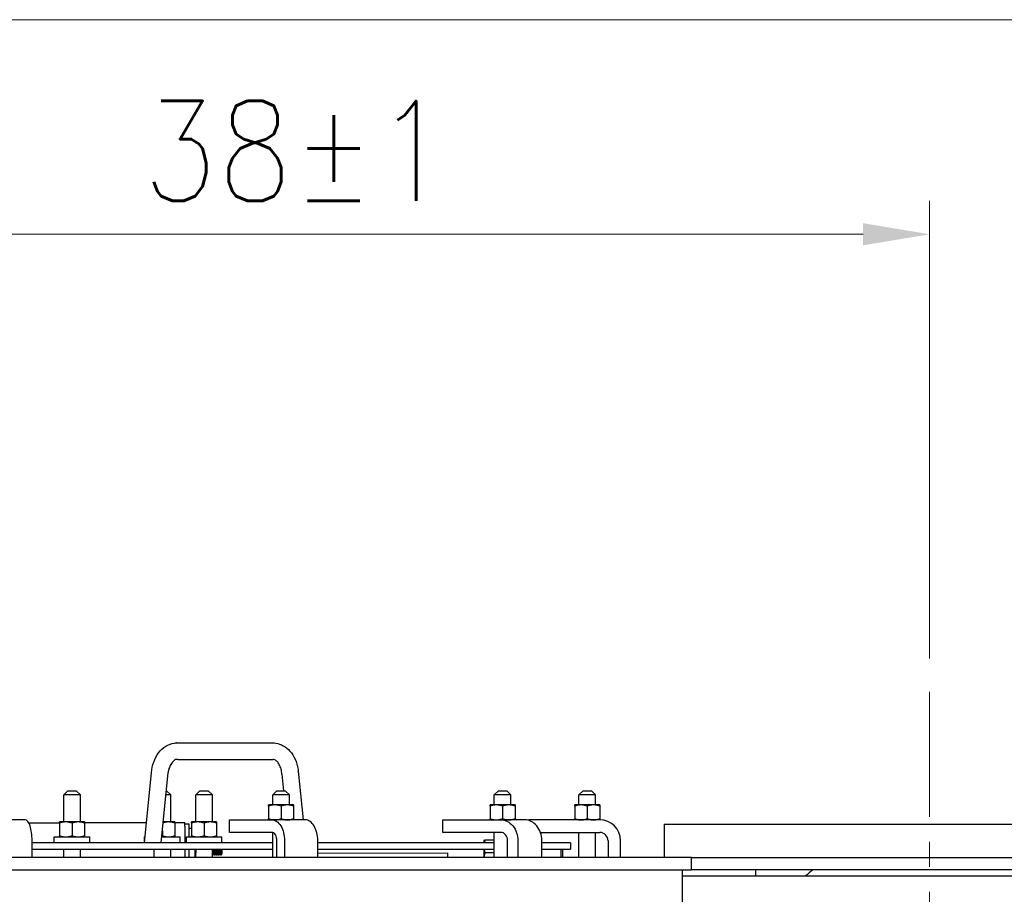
# Model space of a CAD drawing. Extents: x 1 to 669, y 0 to 417.
# Tile 255 of 256: x 345 to 375, y 260 to 286. Entities that reach past the tile are written whole.
import ezdxf

# ---------------------------------------------------------------- set-up
doc = ezdxf.new("R2010")
doc.units = 0
doc.header["$LTSCALE"] = 12
doc.header["$MEASUREMENT"] = 0
doc.linetypes.add('CSS', pattern=[0.5, 0.3125, -0.0625, 0.0625, -0.0625])
doc.layers.get('0').update_dxf_attribs({"linetype": 'CONTINUOUS'})
doc.layers.add('CSS', color=4, linetype='CSS', lineweight=13)
doc.layers.add('D', color=2, linetype='CONTINUOUS')
doc.layers.add('X', color=1, linetype='CONTINUOUS')
doc.styles.get("Standard").update_dxf_attribs({"font": 'SIMPLEX.SHX', "width": 0.875})
doc.dimstyles.new('STANDARD$0', dxfattribs={"dimscale": 32, "dimtxt": 0.09375, "dimasz": 0.0625, "dimexe": 0.03125, "dimexo": 0.03125, "dimgap": 0.03125, "dimtad": 1, "dimtih": 1, "dimtoh": 1, "dimdec": 4, "dimzin": 12, "dimdsep": 46, "dimlunit": 5, "dimtxsty": 'Standard', "dimcen": -0.03125, "dimclrd": 256, "dimclre": 256, "dimclrt": 256, "dimadec": 0, "dimazin": 0, "dimtfac": 0.875, "dimtdec": 4, "dimtofl": 0, "dimtmove": 0, "dimatfit": 3, "dimfxl": 1, "dimtolj": 1, "dimtzin": 12, "dimlwd": 13, "dimlwe": 13, "dimarcsym": 0})

# ---------------------------------------------------------------- blocks, each defined once
blk = doc.blocks.new('*D61')
at = {"layer": 'D', "lineweight": 13, "transparency": 16777216}
for p, q in [((381.374, 261.963), (414.958, 261.963)), ((413.958, 259.963), (413.958, 237.697)), ((413.958, 166.588), (413.958, 229.572)), ((374.331, 164.588), (414.958, 164.588))]:
    blk.add_line(p, q, dxfattribs=at)
at = {"layer": 'D', "transparency": 16777216}
for points in [[(413.625, 259.963), (414.292, 259.963), (413.958, 261.963)], [(413.625, 166.588), (414.292, 166.588), (413.958, 164.588)]]:
    blk.add_solid(points, dxfattribs=at)
at = {"layer": 'D', "transparency": 16777216, "insert": (413.958, 233.634), "char_height": 3, "attachment_point": 5}
blk.add_mtext('\\A1;97{\\H0.875x;\\S1/2;}{}{\\C2;%%p1}', dxfattribs=at)
blk = doc.blocks.new('*D62')
at = {"layer": 'D', "lineweight": 13, "transparency": 16777216}
for p, q in [((327.321, 286.096), (429.405, 286.096)), ((428.405, 284.096), (428.405, 230.339)), ((428.405, 166.588), (428.405, 222.214)), ((374.331, 164.588), (429.405, 164.588))]:
    blk.add_line(p, q, dxfattribs=at)
at = {"layer": 'D', "transparency": 16777216}
for points in [[(428.072, 284.096), (428.738, 284.096), (428.405, 286.096)], [(428.072, 166.588), (428.738, 166.588), (428.405, 164.588)]]:
    blk.add_solid(points, dxfattribs=at)
at = {"layer": 'D', "transparency": 16777216, "insert": (428.405, 226.276), "char_height": 3, "attachment_point": 5}
blk.add_mtext('\\A1;121{\\H0.875x;\\S1/2;}{}{\\C2;%%p1}', dxfattribs=at)
blk = doc.blocks.new('*D68')
at = {"layer": 'D', "lineweight": 13, "transparency": 16777216}
for p, q in [((334.346, 280.342), (334.346, 280.658)), ((372.374, 266.932), (372.374, 280.658)), ((370.374, 279.658), (336.346, 279.658))]:
    blk.add_line(p, q, dxfattribs=at)
at = {"layer": 'D', "transparency": 16777216}
for points in [[(336.346, 279.992), (336.346, 279.325), (334.346, 279.658)], [(370.374, 279.992), (370.374, 279.325), (372.374, 279.658)]]:
    blk.add_solid(points, dxfattribs=at)
at = {"layer": 'D', "transparency": 16777216, "insert": (353.36, 282.158), "char_height": 3, "attachment_point": 5}
blk.add_mtext('\\A1;38{}{\\C2;%%p1}', dxfattribs=at)

msp = doc.modelspace()

# ---------------------------------------------------------------- linework, layer by layer
for p, q in [((349.76509, 264.39832), (352.6246, 264.39832)), ((349.81429, 263.90319), (352.66946, 263.90319)), ((348.80539, 261.40076), (349.01452, 263.50514)), ((349.30539, 261.40076), (349.51452, 263.50514)), ((352.93214, 263.45641), (352.98114, 262.96326)), ((353.42245, 263.55386), (353.5681, 262.08826)), ((346.50451, 262.96326), (346.37951, 262.83826)), ((346.62951, 262.83826), (346.37951, 262.83826)), ((346.37951, 262.02576), (346.37951, 262.83826)), ((346.50451, 262.96326), (346.62951, 262.96326)), ((346.62951, 262.96326), (346.75451, 262.96326)), ((346.87951, 262.83826), (346.62951, 262.83826)), ((346.75451, 262.96326), (346.87951, 262.83826)), ((346.87951, 262.02576), (346.87951, 262.83826)), ((349.59145, 262.83826), (349.44825, 262.83826)), ((349.46067, 262.96326), (349.46645, 262.96326)), ((349.46645, 262.96326), (349.59145, 262.83826)), ((349.59145, 262.02576), (349.59145, 262.83826)), ((350.46785, 262.96326), (350.34285, 262.83826)), ((350.59285, 262.83826), (350.34285, 262.83826)), ((350.34285, 262.02576), (350.34285, 262.83826)), ((350.46785, 262.96326), (350.59285, 262.96326)), ((350.59285, 262.96326), (350.71785, 262.96326)), ((350.84285, 262.83826), (350.59285, 262.83826)), ((350.71785, 262.96326), (350.84285, 262.83826)), ((350.84285, 262.02576), (350.84285, 262.83826)), ((352.78064, 262.96326), (352.65564, 262.83826)), ((352.90564, 262.83826), (352.65564, 262.83826)), ((352.65564, 262.53626), (352.65564, 262.83826)), ((352.78064, 262.96326), (352.90564, 262.96326)), ((352.90564, 262.96326), (353.03064, 262.96326)), ((353.15564, 262.83826), (352.90564, 262.83826)), ((353.03064, 262.96326), (353.15564, 262.83826)), ((353.15564, 262.53626), (353.15564, 262.83826)), ((359.42853, 262.96326), (359.30353, 262.83826)), ((359.55353, 262.83826), (359.30353, 262.83826)), ((359.30353, 262.53626), (359.30353, 262.83826)), ((359.42853, 262.96326), (359.55353, 262.96326)), ((359.55353, 262.96326), (359.67853, 262.96326)), ((359.80353, 262.83826), (359.55353, 262.83826)), ((359.67853, 262.96326), (359.80353, 262.83826)), ((359.80353, 262.53626), (359.80353, 262.83826)), ((361.97091, 262.96326), (361.84591, 262.83826)), ((362.09591, 262.83826), (361.84591, 262.83826)), ((361.84591, 262.53626), (361.84591, 262.83826)), ((361.97091, 262.96326), (362.09591, 262.96326)), ((362.09591, 262.96326), (362.22091, 262.96326)), ((362.34591, 262.83826), (362.09591, 262.83826)), ((362.22091, 262.96326), (362.34591, 262.83826)), ((362.34591, 262.53626), (362.34591, 262.83826)), ((352.71814, 262.53626), (352.53064, 262.53626)), ((352.53064, 262.50276), (352.53064, 262.12175)), ((353.09314, 262.53626), (352.71814, 262.53626)), ((352.90564, 262.50276), (352.90564, 262.12175)), ((353.28064, 262.53626), (353.09314, 262.53626)), ((353.28064, 262.50276), (353.28064, 262.12175)), ((359.36603, 262.53626), (359.17853, 262.53626)), ((359.17853, 262.50276), (359.17853, 262.12175)), ((359.74103, 262.53626), (359.36603, 262.53626)), ((359.55353, 262.50276), (359.55353, 262.12175)), ((359.92853, 262.53626), (359.74103, 262.53626)), ((359.92853, 262.50276), (359.92853, 262.12175)), ((361.90841, 262.53626), (361.72091, 262.53626)), ((361.72091, 262.50276), (361.72091, 262.12175)), ((362.28341, 262.53626), (361.90841, 262.53626)), ((362.09591, 262.50276), (362.09591, 262.12175)), ((362.47091, 262.53626), (362.28341, 262.53626)), ((362.47091, 262.50276), (362.47091, 262.12175)), ((345.22779, 262.08826), (344.0459, 262.08826)), ((346.44201, 262.02576), (346.25451, 262.02576)), ((346.25451, 261.99226), (346.25451, 261.61125)), ((346.81701, 262.02576), (346.44201, 262.02576)), ((346.62951, 261.99226), (346.62951, 261.61125)), ((347.00451, 262.02576), (346.81701, 262.02576)), ((347.00451, 261.99226), (347.00451, 261.61125)), ((349.52895, 262.02576), (349.3675, 262.02576)), ((349.71645, 262.02576), (349.52895, 262.02576)), ((349.71645, 261.99226), (349.71645, 261.61125)), ((350.40535, 262.02576), (350.21785, 262.02576)), ((350.21785, 261.99226), (350.21785, 261.61125)), ((350.78035, 262.02576), (350.40535, 262.02576)), ((350.59285, 261.99226), (350.59285, 261.61125)), ((350.96785, 262.02576), (350.78035, 262.02576)), ((350.96785, 261.99226), (350.96785, 261.61125)), ((351.35331, 262.08826), (352.63217, 262.08826)), ((351.35331, 261.71326), (351.35331, 262.08826)), ((353.63046, 262.08826), (352.63217, 262.08826)), ((357.76152, 262.08826), (359.50222, 262.08826)), ((357.76152, 261.71326), (357.76152, 262.08826)), ((360.21919, 262.08826), (359.50222, 262.08826)), ((362.47091, 262.08826), (360.34591, 262.08826)), ((360.34591, 262.08826), (360.34591, 262.06881)), ((364.40841, 261.96326), (380.40841, 261.96326)), ((364.40841, 261.96326), (364.40841, 260.96326)), ((349.34145, 261.76362), (349.34145, 261.61125)), ((352.63217, 261.71326), (351.35331, 261.71326)), ((352.65564, 260.96326), (352.65564, 261.7102)), ((359.50222, 261.71326), (357.76152, 261.71326)), ((359.30353, 260.96326), (359.30353, 261.71326)), ((360.68842, 261.71326), (362.47091, 261.71326)), ((361.84591, 260.96326), (361.84591, 261.71326)), ((362.34591, 260.96326), (362.34591, 261.71326)), ((345.43127, 260.96326), (345.43127, 261.46326)), ((352.65564, 261.40076), (345.43127, 261.40076)), ((346.09801, 261.57776), (347.16101, 261.57776)), ((346.09801, 261.40076), (346.09801, 261.57776)), ((347.16101, 261.40076), (347.16101, 261.57776)), ((348.80995, 261.57776), (348.82298, 261.57776)), ((348.80995, 261.44665), (348.80995, 261.57776)), ((349.32298, 261.57776), (349.87295, 261.57776)), ((349.87295, 261.40076), (349.87295, 261.57776)), ((350.06135, 261.57776), (351.12435, 261.57776)), ((350.06135, 261.40076), (350.06135, 261.57776)), ((351.12435, 261.40076), (351.12435, 261.57776)), ((352.78262, 260.96326), (352.78262, 261.46326)), ((353.0083, 261.46326), (353.0083, 260.96326)), ((354.0066, 260.96326), (354.0066, 261.46326)), ((359.30353, 261.40076), (354.0066, 261.40076)), ((358.99146, 261.47413), (358.99152, 261.40076)), ((358.99146, 261.47413), (358.99152, 261.40076)), ((359.30353, 261.47457), (359.02495, 261.47434)), ((359.30353, 261.47457), (359.02495, 261.47434)), ((359.70701, 260.96326), (359.70701, 261.46326)), ((360.01419, 261.46326), (360.01419, 260.96326)), ((360.73116, 260.96326), (360.73116, 261.46326)), ((361.59591, 261.40076), (360.73116, 261.40076)), ((361.59591, 261.40076), (361.59591, 261.21326)), ((362.72091, 261.46326), (362.72091, 260.96326)), ((363.09591, 260.96326), (363.09591, 261.46326)), ((345.43127, 261.21326), (352.65564, 261.21326)), ((346.37951, 260.96326), (346.37951, 261.21326)), ((346.87951, 260.96326), (346.87951, 261.21326)), ((349.09145, 260.96326), (349.09145, 261.21326)), ((349.59145, 260.96326), (349.59145, 261.21326)), ((350.34276, 261.21326), (350.34285, 261.10164)), ((350.34285, 260.96326), (350.34285, 261.21326)), ((350.84285, 260.96326), (350.84285, 261.21326)), ((350.84285, 261.10185), (350.84291, 261.02984)), ((350.84285, 261.02993), (350.84291, 261.02984)), ((354.0066, 261.21326), (359.30353, 261.21326)), ((357.91059, 261.08363), (354.0066, 261.08037)), ((357.91069, 260.96326), (357.91059, 261.08363)), ((358.99168, 261.21326), (358.99188, 260.96326)), ((358.99168, 261.21326), (358.99188, 260.96326)), ((359.30353, 261.09975), (359.02526, 261.09952)), ((359.30353, 261.09975), (359.02526, 261.09952)), ((360.73116, 261.21326), (361.59591, 261.21326)), ((361.31, 261.10128), (361.30991, 261.21326)), ((361.31, 261.10128), (361.30991, 261.21326)), ((361.31012, 260.96326), (361.31, 261.10128)), ((361.31012, 260.96326), (361.31, 261.10128)), ((361.35568, 261.21326), (361.35577, 261.10127)), ((361.35568, 261.21326), (361.35577, 261.10127)), ((361.35577, 261.10127), (361.35589, 260.96326)), ((361.35577, 261.10127), (361.35589, 260.96326)), ((365.23052, 260.96326), (301.34591, 260.96326)), ((365.23052, 260.96326), (382.72091, 260.96326)), ((365.23052, 260.58826), (365.23052, 260.96326)), ((301.34591, 260.58826), (365.23052, 260.58826)), ((364.95841, 251.4258), (364.95841, 260.58826)), ((382.72091, 260.40076), (364.95841, 260.40076)), ((382.72091, 260.58826), (365.23052, 260.58826)), ((367.15841, 260.40076), (367.15841, 260.58826))]:
    msp.add_line(p, q)
for centre, radius, start, end in [((362.47091, 261.46326), 0.625, 0, 90), ((362.47091, 261.46326), 0.25, 0, 90), ((372.38203, 256.36032), 5.5, 129.761221, 132.724404)]:
    msp.add_arc(centre, radius, start, end)
for centre, major_axis, ratio, start_param, end_param in [((349.78969, 264.15076), (-0.04874, 0.2452), 0.70022527, -0.13828485, -0.10326615), ((349.78969, 264.15076), (0.04874, -0.2452), 0.70022527, -0.20852437, -0.13828485), ((353.17729, 263.50514), (-0.24501, -0.04968), 0.19490504, -0.02571614, -0.01974916), ((353.17729, 263.50514), (0.24501, 0.04968), 0.19490504, -0.01974916, -0.01600006), ((345.22779, 261.46326), (0, 0.625), 0.32556815, -1.57079633, 0), ((353.63046, 261.46326), (0, 0.625), 0.60181502, -1.57079633, 0), ((360.21919, 261.46326), (0, 0.625), 0.81915204, -1.57079633, 0), ((352.63217, 261.46326), (0, 0.25), 0.60181502, -1.57079633, 0), ((359.50222, 261.46326), (0, 0.25), 0.81915204, -1.57079633, 0)]:
    msp.add_ellipse(centre, major_axis=major_axis, ratio=ratio, start_param=start_param, end_param=end_param)
at = {"extrusion": (0, 0, -1)}
for centre, ratio in [((352.63217, 261.46326), 0.60181502), ((359.50222, 261.46326), 0.81915204)]:
    msp.add_ellipse(centre, major_axis=(0, 0.625), ratio=ratio, start_param=0, end_param=1.57079633, dxfattribs=at)
for points, knots in [([(349.01452, 263.50514), (349.02329, 263.61445), (349.0463, 263.72327), (349.11823, 263.92396), (349.16826, 264.01837), (349.29069, 264.17975), (349.36495, 264.24899), (349.52568, 264.34787), (349.61381, 264.38047), (349.72173, 264.3955), (349.74031, 264.39726), (349.75891, 264.39817)], [0, 0, 0, 0, 0.32967676, 0.32967676, 0.6615162, 0.6615162, 0.99330168, 0.99330168, 1.30864488, 1.30864488, 1.37373518, 1.37373518, 1.37373518, 1.37373518]), ([(352.62135, 264.39817), (352.6316, 264.39868), (352.64186, 264.39893), (352.68296, 264.39893), (352.71386, 264.39664), (352.82381, 264.38027), (352.90198, 264.35268), (353.0451, 264.27145), (353.11157, 264.21651), (353.23112, 264.08197), (353.28404, 263.99889), (353.36836, 263.8135), (353.39934, 263.70786), (353.4185, 263.58475), (353.42061, 263.56942), (353.42243, 263.55405)], [0, 0, 0, 0, 0.03586469, 0.03586469, 0.14364348, 0.14364348, 0.42391221, 0.42391221, 0.70950971, 0.70950971, 1.0207974, 1.0207974, 1.35075024, 1.35075024, 1.39741351, 1.39741351, 1.39741351, 1.39741351]), ([(349.80182, 263.9038), (349.78187, 263.90575), (349.76279, 263.9035), (349.72044, 263.88699), (349.69814, 263.87402), (349.64732, 263.82946), (349.618, 263.79393), (349.57227, 263.71361), (349.5539, 263.67075), (349.52859, 263.58698), (349.51991, 263.54647), (349.51452, 263.50514)], [0, 0, 0, 0, 0.190178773, 0.190178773, 0.349455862, 0.349455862, 0.537876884, 0.537876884, 0.693052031, 0.693052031, 0.819877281, 0.819877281, 0.819877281, 0.819877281]), ([(352.93211, 263.4567), (352.92844, 263.50996), (352.91932, 263.56293), (352.89213, 263.65973), (352.87371, 263.70486), (352.83218, 263.78039), (352.80868, 263.81203), (352.7626, 263.85956), (352.73968, 263.87612), (352.69886, 263.8973), (352.6809, 263.90218), (352.66426, 263.9038)], [0, 0, 0, 0, 0.160805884, 0.160805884, 0.321053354, 0.321053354, 0.477551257, 0.477551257, 0.632594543, 0.632594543, 0.791232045, 0.791232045, 0.791232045, 0.791232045])]:
    msp.add_open_spline(points, degree=3, knots=knots)
for points, weights in [([(352.53064, 262.50276), (352.53064, 262.53626), (352.53064, 262.53626)], [1, 1.0379548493, 1]), ([(352.71814, 262.53626), (352.63112, 262.53626), (352.53064, 262.50276)], [1, 1.0379548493, 1]), ([(352.90564, 262.50276), (352.80516, 262.53626), (352.71814, 262.53626)], [1, 1.0379548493, 1]), ([(353.09314, 262.53626), (353.00612, 262.53626), (352.90564, 262.50276)], [1, 1.0379548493, 1]), ([(353.28064, 262.50276), (353.18016, 262.53626), (353.09314, 262.53626)], [1, 1.0379548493, 1]), ([(353.28064, 262.53626), (353.28064, 262.53626), (353.28064, 262.50276)], [1, 1.0379548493, 1]), ([(359.17853, 262.50276), (359.17853, 262.53626), (359.17853, 262.53626)], [1, 1.0379548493, 1]), ([(359.36603, 262.53626), (359.27901, 262.53626), (359.17853, 262.50276)], [1, 1.0379548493, 1]), ([(359.55353, 262.50276), (359.45304, 262.53626), (359.36603, 262.53626)], [1, 1.0379548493, 1]), ([(359.74103, 262.53626), (359.65401, 262.53626), (359.55353, 262.50276)], [1, 1.0379548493, 1]), ([(359.92853, 262.50276), (359.82804, 262.53626), (359.74103, 262.53626)], [1, 1.0379548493, 1]), ([(359.92853, 262.53626), (359.92853, 262.53626), (359.92853, 262.50276)], [1, 1.0379548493, 1]), ([(361.72091, 262.50276), (361.72091, 262.53626), (361.72091, 262.53626)], [1, 1.0379548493, 1]), ([(361.90841, 262.53626), (361.82139, 262.53626), (361.72091, 262.50276)], [1, 1.0379548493, 1]), ([(362.09591, 262.50276), (361.99543, 262.53626), (361.90841, 262.53626)], [1, 1.0379548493, 1]), ([(362.28341, 262.53626), (362.19639, 262.53626), (362.09591, 262.50276)], [1, 1.0379548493, 1]), ([(362.47091, 262.50276), (362.37043, 262.53626), (362.28341, 262.53626)], [1, 1.0379548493, 1]), ([(362.47091, 262.53626), (362.47091, 262.53626), (362.47091, 262.50276)], [1, 1.0379548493, 1]), ([(346.25451, 261.99226), (346.25451, 262.02576), (346.25451, 262.02576)], [1, 1.0379548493, 1]), ([(346.44201, 262.02576), (346.35499, 262.02576), (346.25451, 261.99226)], [1, 1.0379548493, 1]), ([(346.62951, 261.99226), (346.52903, 262.02576), (346.44201, 262.02576)], [1, 1.0379548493, 1]), ([(346.81701, 262.02576), (346.72999, 262.02576), (346.62951, 261.99226)], [1, 1.0379548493, 1]), ([(347.00451, 261.99226), (346.90403, 262.02576), (346.81701, 262.02576)], [1, 1.0379548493, 1]), ([(347.00451, 262.02576), (347.00451, 262.02576), (347.00451, 261.99226)], [1, 1.0379548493, 1]), ([(349.52895, 262.02576), (349.45159, 262.02576), (349.36491, 261.99971)], [1, 1.03360249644, 1.007706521]), ([(349.71645, 261.99226), (349.61597, 262.02576), (349.52895, 262.02576)], [1, 1.0379548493, 1]), ([(349.71645, 262.02576), (349.71645, 262.02576), (349.71645, 261.99226)], [1, 1.0379548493, 1]), ([(350.21785, 261.99226), (350.21785, 262.02576), (350.21785, 262.02576)], [1, 1.0379548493, 1]), ([(350.40535, 262.02576), (350.31833, 262.02576), (350.21785, 261.99226)], [1, 1.0379548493, 1]), ([(350.59285, 261.99226), (350.49237, 262.02576), (350.40535, 262.02576)], [1, 1.0379548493, 1]), ([(350.78035, 262.02576), (350.69333, 262.02576), (350.59285, 261.99226)], [1, 1.0379548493, 1]), ([(350.96785, 261.99226), (350.86737, 262.02576), (350.78035, 262.02576)], [1, 1.0379548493, 1]), ([(350.96785, 262.02576), (350.96785, 262.02576), (350.96785, 261.99226)], [1, 1.0379548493, 1]), ([(352.53064, 262.08826), (352.53064, 262.08826), (352.53064, 262.12175)], [1, 1.0379548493, 1]), ([(352.53064, 262.12175), (352.63112, 262.08826), (352.71814, 262.08826)], [1, 1.0379548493, 1]), ([(352.71814, 262.08826), (352.80516, 262.08826), (352.90564, 262.12175)], [1, 1.0379548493, 1]), ([(352.90564, 262.12175), (353.00612, 262.08826), (353.09314, 262.08826)], [1, 1.0379548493, 1]), ([(353.09314, 262.08826), (353.18016, 262.08826), (353.28064, 262.12175)], [1, 1.0379548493, 1]), ([(353.28064, 262.12175), (353.28064, 262.08826), (353.28064, 262.08826)], [1, 1.0379548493, 1]), ([(359.17853, 262.08826), (359.17853, 262.08826), (359.17853, 262.12175)], [1, 1.0379548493, 1]), ([(359.17853, 262.12175), (359.27901, 262.08826), (359.36603, 262.08826)], [1, 1.0379548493, 1]), ([(359.36603, 262.08826), (359.45304, 262.08826), (359.55353, 262.12175)], [1, 1.0379548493, 1]), ([(359.55353, 262.12175), (359.65401, 262.08826), (359.74103, 262.08826)], [1, 1.0379548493, 1]), ([(359.74103, 262.08826), (359.82804, 262.08826), (359.92853, 262.12175)], [1, 1.0379548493, 1]), ([(359.92853, 262.12175), (359.92853, 262.08826), (359.92853, 262.08826)], [1, 1.0379548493, 1]), ([(361.72091, 262.08826), (361.72091, 262.08826), (361.72091, 262.12175)], [1, 1.0379548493, 1]), ([(361.72091, 262.12175), (361.82139, 262.08826), (361.90841, 262.08826)], [1, 1.0379548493, 1]), ([(361.90841, 262.08826), (361.99543, 262.08826), (362.09591, 262.12175)], [1, 1.0379548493, 1]), ([(362.09591, 262.12175), (362.19639, 262.08826), (362.28341, 262.08826)], [1, 1.0379548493, 1]), ([(362.28341, 262.08826), (362.37043, 262.08826), (362.47091, 262.12175)], [1, 1.0379548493, 1]), ([(362.47091, 262.12175), (362.47091, 262.08826), (362.47091, 262.08826)], [1, 1.0379548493, 1]), ([(346.25451, 261.57776), (346.25451, 261.57776), (346.25451, 261.61125)], [1, 1.0379548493, 1]), ([(346.25451, 261.61125), (346.35499, 261.57776), (346.44201, 261.57776)], [1, 1.0379548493, 1]), ([(346.44201, 261.57776), (346.52903, 261.57776), (346.62951, 261.61125)], [1, 1.0379548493, 1]), ([(346.62951, 261.61125), (346.72999, 261.57776), (346.81701, 261.57776)], [1, 1.0379548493, 1]), ([(346.81701, 261.57776), (346.90403, 261.57776), (347.00451, 261.61125)], [1, 1.0379548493, 1]), ([(347.00451, 261.61125), (347.00451, 261.57776), (347.00451, 261.57776)], [1, 1.0379548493, 1]), ([(349.32581, 261.6062), (349.33355, 261.60862), (349.34145, 261.61125)], [1.00532957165, 1.00288391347, 1]), ([(349.34145, 261.61125), (349.44193, 261.57776), (349.52895, 261.57776)], [1, 1.0379548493, 1]), ([(349.52895, 261.57776), (349.61597, 261.57776), (349.71645, 261.61125)], [1, 1.0379548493, 1]), ([(349.71645, 261.61125), (349.71645, 261.57776), (349.71645, 261.57776)], [1, 1.0379548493, 1]), ([(350.21785, 261.57776), (350.21785, 261.57776), (350.21785, 261.61125)], [1, 1.0379548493, 1]), ([(350.21785, 261.61125), (350.31833, 261.57776), (350.40535, 261.57776)], [1, 1.0379548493, 1]), ([(350.40535, 261.57776), (350.49237, 261.57776), (350.59285, 261.61125)], [1, 1.0379548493, 1]), ([(350.59285, 261.61125), (350.69333, 261.57776), (350.78035, 261.57776)], [1, 1.0379548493, 1]), ([(350.78035, 261.57776), (350.86737, 261.57776), (350.96785, 261.61125)], [1, 1.0379548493, 1]), ([(350.96785, 261.61125), (350.96785, 261.57776), (350.96785, 261.57776)], [1, 1.0379548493, 1]), ([(358.99146, 261.47413), (358.99151, 261.47422), (359.02495, 261.47434)], [1.00011371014, 1.03789790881, 1]), ([(358.99146, 261.47413), (358.99151, 261.47422), (359.02495, 261.47434)], [1.00011371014, 1.03789790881, 1]), ([(359.02495, 261.47434), (359.01219, 261.43597), (359.00445, 261.40076)], [1, 1.01416477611, 1.01775694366]), ([(359.02495, 261.47434), (359.01219, 261.43597), (359.00445, 261.40076)], [1, 1.01416477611, 1.01775694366]), ([(359.02526, 261.09952), (359.00114, 261.02691), (358.99457, 260.96326)], [1, 1.02712095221, 1.01548290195]), ([(359.02526, 261.09952), (359.00114, 261.02691), (358.99457, 260.96326)], [1, 1.02712095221, 1.01548290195]), ([(358.99718, 261.21326), (359.00512, 261.15976), (359.02526, 261.09952)], [1.01834938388, 1.02242975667, 1]), ([(358.99718, 261.21326), (359.00512, 261.15976), (359.02526, 261.09952)], [1.01834938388, 1.02242975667, 1])]:
    msp.add_rational_spline(points, weights, degree=2)
at = {"layer": 'CSS'}
msp.add_line((372.37381, 265.93201), (372.37381, 257.74451), dxfattribs=at)
at = {"layer": 'X'}
for p, q in [((345.33053, 262.00275), (346.25451, 262.00352)), ((347.00451, 262.00414), (348.86551, 262.0057)), ((349.71645, 262.00641), (350.01301, 262.00665)), ((350.0131, 261.90195), (350.01301, 262.00665)), ((350.01305, 261.96665), (350.13805, 261.96676)), ((350.0131, 261.90195), (350.01352, 261.40076)), ((350.13805, 261.96676), (350.13837, 261.57776)), ((350.13815, 261.84176), (350.21785, 261.84182)), ((350.01368, 261.21326), (350.01388, 260.96326)), ((350.13868, 261.21326), (350.13888, 260.96326)), ((350.31798, 261.21326), (350.31818, 260.96326)), ((350.3181, 261.0648), (350.34285, 261.02951)), ((350.85325, 261.02985), (350.84291, 261.02984)), ((350.85309, 261.21326), (350.85325, 261.02985)), ((350.8793, 261.06713), (350.85325, 261.02985)), ((350.87918, 261.21326), (350.8793, 261.06713)), ((350.8793, 261.06713), (350.90541, 261.0299)), ((350.90526, 261.21326), (350.90541, 261.0299)), ((350.91575, 261.02991), (350.90541, 261.0299)), ((350.91559, 261.21326), (350.91575, 261.02991)), ((350.9418, 261.06718), (350.91575, 261.02991)), ((350.94168, 261.21326), (350.9418, 261.06718)), ((350.9418, 261.06718), (350.96791, 261.02995)), ((350.96776, 261.21326), (350.96791, 261.02995)), ((350.97825, 261.02996), (350.96791, 261.02995)), ((350.97809, 261.21326), (350.97825, 261.02996)), ((351.0043, 261.06723), (350.97825, 261.02996)), ((351.00418, 261.21326), (351.0043, 261.06723)), ((351.0043, 261.06723), (351.03041, 261.03)), ((351.04075, 261.03001), (351.03041, 261.03)), ((351.04059, 261.21326), (351.04075, 261.03001)), ((351.0668, 261.06728), (351.04075, 261.03001)), ((351.06668, 261.21326), (351.0668, 261.06728)), ((351.0668, 261.06728), (351.09291, 261.03005)), ((351.09276, 261.21326), (351.09291, 261.03005)), ((351.10325, 261.03006), (351.09291, 261.03005)), ((351.10309, 261.21326), (351.10325, 261.03006)), ((351.1293, 261.06733), (351.10325, 261.03006)), ((351.12918, 261.21326), (351.1293, 261.06733))]:
    msp.add_line(p, q, dxfattribs=at)

# ---------------------------------------------------------------- dimensions: what is measured, and where the dimension line sits
at = {"layer": 'D'}
for base, p1, p2, angle, picture, middle in [((428.40503, 164.58826), (326.32086, 286.09602), (373.3314, 164.58826), 90, '*D62', (428.40503, 226.27639)), ((334.34591, 279.65827), (372.37381, 265.93201), (334.34591, 279.34178), 180, '*D68', (353.35986, 279.65827)), ((413.95828, 261.96326), (373.3314, 164.58826), (380.37381, 261.96326), 90, '*D61', (413.95828, 233.63445))]:
    dim = msp.add_linear_dim(base=base, p1=p1, p2=p2, angle=angle, text='<>{}{\\C2;%%p1}', dimstyle='STANDARD$0', override={"dimdec": 1, "dimtp": 1, "dimtm": 1, "dimarcsym": 1}, dxfattribs=at)
    dim.commit()
    dim.dimension.update_dxf_attribs({"geometry": picture, "text_midpoint": middle, "dimtype": 160})

doc.saveas('drawing.dxf')
